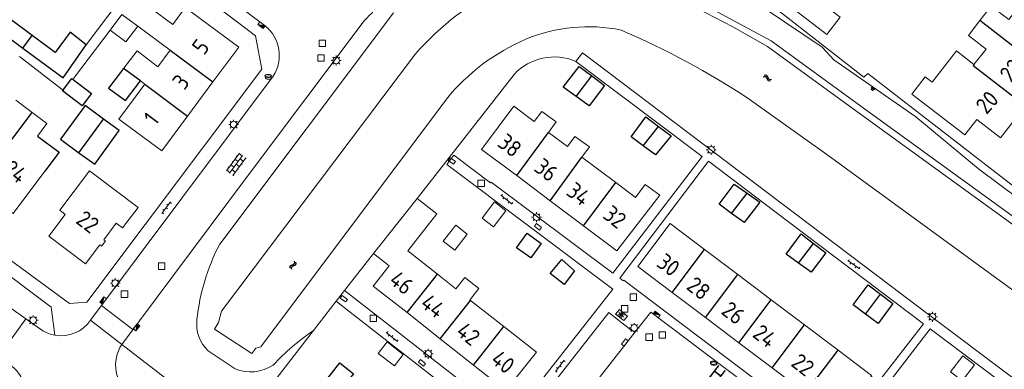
# Model space of a CAD drawing. Extents: x 168769 to 512904, y 516715 to 1559940.
# Tile 128 of 256: x 169807 to 169957, y 519628 to 519681. Entities that reach past the tile are written whole.
import ezdxf

# ---------------------------------------------------------------- set-up
doc = ezdxf.new("R2010")
doc.units = 0
doc.header["$MEASUREMENT"] = 0
doc.layers.get('0').update_dxf_attribs({"linetype": 'CONTINUOUS'})
for name, color, linetype, lineweight in [('B01_HOOFDGEBOUW', 10, 'CONTINUOUS', 0), ('B02_bijgebouw', 12, 'CONTINUOUS', 0), ('B07_scheidingsmuur', 14, 'CONTINUOUS', 25), ('Q04_wegmarkering', 7, 'CONTINUOUS', 0), ('Q21_LANTAARNPAAL', 7, 'CONTINUOUS', 18), ('Q23_kolk', 7, 'CONTINUOUS', 18), ('Q26_BOOM', 7, 'CONTINUOUS', 18), ('Q28_rioolput', 7, 'CONTINUOUS', 18), ('Q92_BRANDKRAAN', 7, 'CONTINUOUS', 0), ('Q97_TROTTOIRKOLK', 7, 'CONTINUOUS', 0), ('S02_symb_open_verh', 7, 'CONTINUOUS', 13), ('T04_Haag', 72, 'CONTINUOUS', 0), ('T09_INSTEEKSLOOT', 72, 'CONTINUOUS', 0), ('T51_CULTUURSCHEIDING', 3, 'CONTINUOUS', 0), ('V00_kant_verharding', 252, 'CONTINUOUS', 0), ('V11_VERKEERSDREMPEL', 7, 'CONTINUOUS', 0), ('W00_KANT_WATER', 140, 'CONTINUOUS', 0)]:
    doc.layers.add(name, color=color, linetype=linetype, lineweight=lineweight)
for name, color, linetype in [('B11_dakrand_hoofdgebouw', 20, 'CONTINUOUS'), ('B14_dakrand_bijgebouw', 30, 'CONTINUOUS'), ('S04_Talud', 7, 'CONTINUOUS'), ('S05_Water', 132, 'CONTINUOUS'), ('Z02_Huisnummer', 253, 'CONTINUOUS'), ('Z06_STRAATNAAM', 7, 'CONTINUOUS')]:
    doc.layers.add(name, color=color, linetype=linetype)
doc.styles.add('ISOCP', font='isocp.shx', dxfattribs={"height": 1.8})

# ---------------------------------------------------------------- blocks, each defined once
blk = doc.blocks.new('Q28')
at = {"color": 0}
blk.add_lwpolyline([(1, 1), (1, -1), (-1, -1), (-1, 1)], close=True, dxfattribs=at)
blk = doc.blocks.new('Q92')
at = {"color": 0}
blk.add_ellipse((0, 0), major_axis=(-0.991, 0), ratio=0.499983, start_param=1.570796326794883, end_param=7.853981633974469, dxfattribs=at)
blk = doc.blocks.new('S024')
at = {"color": 0}
for p, q in [((0, 1.2), (6.7, 1.2)), ((0, 0), (6.7, 0)), ((0.2, 1.2), (0.2, 0)), ((1.25, 1.5), (1.25, 1.2)), ((1.25, 0), (1.25, -1.2)), ((2.3, 1.2), (2.3, 0)), ((3.35, 1.5), (3.35, 1.2)), ((3.35, 0), (3.35, -1.2)), ((4.4, 1.2), (4.4, 0)), ((5.45, 1.5), (5.45, 1.2)), ((5.45, 0), (5.45, -1.2)), ((6.5, 1.2), (6.5, 0)), ((0, -1.2), (6.7, -1.2)), ((0.2, -1.2), (0.2, -1.5)), ((2.3, -1.2), (2.3, -1.5)), ((4.4, -1.2), (4.4, -1.5)), ((6.5, -1.2), (6.5, -1.5))]:
    blk.add_line(p, q, dxfattribs=at)
blk = doc.blocks.new('S05')
at = {"color": 0}
for p, q in [((0.08, 0.3), (0.38, 0.59)), ((0.11, -0.19), (0.41, 0.09)), ((0.38, 0.59), (0.68, 0.71)), ((0.41, 0.09), (0.71, 0.21)), ((0.68, 0.71), (1.01, 0.62)), ((0.71, 0.21), (1.02, 0.12)), ((1.01, 0.62), (1.33, 0.37)), ((1.02, 0.12), (1.36, -0.12)), ((1.33, 0.37), (1.66, 0.13)), ((1.66, 0.13), (1.97, 0.04)), ((1.97, 0.04), (2.28, 0.16)), ((2.28, 0.16), (2.58, 0.44)), ((1.36, -0.12), (1.68, -0.37)), ((1.68, -0.37), (2, -0.46)), ((2, -0.46), (2.31, -0.33)), ((2.31, -0.33), (2.61, -0.05))]:
    blk.add_line(p, q, dxfattribs=at)
blk = doc.blocks.new('Q97')
blk.add_hatch(color=256).paths.add_polyline_path([(-1, 1), (-1, 0), (1, 1)])
blk.add_line((1, 1), (-1, 0))
at = {"color": 0}
for points in [[(-1, 0), (-1, 1), (1, 1), (1, 0), (-1, 0)], [(0, 0.8), (0, 1)]]:
    blk.add_lwpolyline(points, dxfattribs=at)
blk = doc.blocks.new('S04')
at = {"color": 0}
for p, q in [((0, 0.5), (0.5, 0.5)), ((0, 0.25), (1, 0.25)), ((0, 0), (0.5, 0)), ((0, -0.25), (1, -0.25)), ((0, -0.5), (0.5, -0.5))]:
    blk.add_line(p, q, dxfattribs=at)
blk = doc.blocks.new('Q23')
at = {"color": 0}
blk.add_lwpolyline([(0.99, -0.5), (-0.99, -0.5), (-0.99, 0.5), (0.99, 0.5), (0.99, -0.5)], dxfattribs=at)
blk = doc.blocks.new('Q21')
at = {"color": 0}
for points in [[(-1.5, 0), (-1, 0)], [(-1.06, 1.06), (-0.71, 0.71)], [(0, 1.5), (0, 1)], [(1.06, 1.06), (0.71, 0.71)], [(1.5, 0), (1, 0)], [(-1.06, -1.06), (-0.71, -0.71)], [(0, -1.5), (0, -1)], [(1.06, -1.06), (0.71, -0.71)]]:
    blk.add_lwpolyline(points, dxfattribs=at)
blk.add_circle((0, 0), 1, dxfattribs=at)
blk = doc.blocks.new('Q26')
at = {"color": 0}
for p, q in [((-1, 0), (1, 0)), ((-0.7, 0.7), (0.7, -0.7)), ((0.7, 0.7), (-0.7, -0.7)), ((0, 1), (0, -1))]:
    blk.add_line(p, q, dxfattribs=at)
blk = doc.blocks.new('S026')
for p, q in [((0, 0), (4.4, 0)), ((0.2, 0.5), (0.2, 0)), ((1.2, 0), (1.2, -0.5)), ((2.2, 0.5), (2.2, 0)), ((3.2, 0), (3.2, -0.5)), ((4.2, 0.5), (4.2, 0))]:
    blk.add_line(p, q)

msp = doc.modelspace()

# ---------------------------------------------------------------- linework, layer by layer
at = {"layer": 'B01_HOOFDGEBOUW'}
for points in [[(169919.76, 519690.58), (169923.37, 519687.78), (169921.55, 519685.43), (169929.61, 519679.17), (169931.65, 519681.79), (169930.58, 519682.62)], [(169825.9, 519687.14), (169828.34, 519685.33), (169826.72, 519683.15), (169830.02, 519680.7), (169831.92, 519683.26), (169840.05, 519677.22), (169836.13, 519671.94)], [(169959.37, 519684.05), (169958.79, 519684.5), (169958.6, 519684.25), (169959.18, 519683.8), (169957.34, 519681.43), (169954.66, 519683.51), (169952.93, 519681.28)], [(169822.26, 519682.24), (169824.68, 519680.45)], [(169829.61, 519676.78), (169824.68, 519680.45)], [(169952.93, 519681.28), (169951.18, 519679.03), (169953.86, 519676.95), (169952.02, 519674.58)], [(169824.57, 519676.67), (169822.55, 519674.04)], [(169827.73, 519674.26), (169824.57, 519676.67)], [(169827.73, 519674.26), (169829.61, 519676.78)], [(169952.02, 519674.58), (169949.35, 519676.66), (169945.66, 519671.91), (169944.61, 519672.72), (169942.58, 519670.1), (169950.64, 519663.86)], [(169821.8, 519666.28), (169825.75, 519671.59)], [(169825.75, 519671.59), (169825.08, 519672.11)], [(169836.13, 519671.94), (169832.27, 519666.75)], [(169806.13, 519669.15), (169808.59, 519667.3)], [(169887.25, 519664.26), (169888.41, 519665.84), (169886.23, 519667.46), (169885.06, 519665.9), (169881.96, 519668.23), (169877.04, 519661.67), (169882.38, 519657.67)], [(169959.85, 519668.31), (169956.07, 519663.43)], [(169808.59, 519667.3), (169810.83, 519665.61)], [(169832.27, 519666.75), (169828.33, 519661.43), (169821.8, 519666.28)], [(169810.83, 519665.61), (169809.42, 519663.7)], [(169950.64, 519663.86), (169952.46, 519666.22), (169956.07, 519663.43)], [(169887.25, 519664.26), (169890.12, 519662.11), (169891.26, 519663.64), (169893.48, 519662.06), (169892.31, 519660.47)], [(169892.31, 519660.47), (169897.48, 519656.6)], [(169810.51, 519658.33), (169805.68, 519651.91), (169800.14, 519656.07)], [(169882.38, 519657.67), (169887.48, 519653.84)], [(169892.57, 519650.03), (169897.64, 519646.23), (169904.16, 519654.67), (169901.95, 519656.32), (169900.47, 519654.35), (169897.48, 519656.6)], [(169865.69, 519636.79), (169860.53, 519640.85), (169862.94, 519643.92), (169860.59, 519645.78), (169867.21, 519654.18), (169870.2, 519651.84), (169865.8, 519646.22), (169870.3, 519642.65)], [(169887.48, 519653.84), (169892.57, 519650.03)], [(169900.82, 519643.82), (169905.75, 519650.36)], [(169911, 519646.41), (169905.75, 519650.36)], [(169916.07, 519642.58), (169911, 519646.41)], [(169870.3, 519642.65), (169873.13, 519640.41), (169874.49, 519642.15), (169876.61, 519640.48), (169875.33, 519638.86), (169875.25, 519638.75)], [(169900.82, 519643.82), (169906.05, 519639.86)], [(169921.15, 519638.75), (169916.07, 519642.58)], [(169906.05, 519639.86), (169911.13, 519636.04)], [(169875.25, 519638.75), (169875.36, 519638.66)], [(169875.36, 519638.66), (169880.43, 519634.69)], [(169926.22, 519634.92), (169921.15, 519638.75)], [(169870.74, 519632.8), (169865.69, 519636.79)], [(169911.13, 519636.04), (169916.21, 519632.2)], [(169880.43, 519634.69), (169885.39, 519630.79), (169880.74, 519624.92), (169875.8, 519628.81)], [(169931.32, 519631.08), (169926.22, 519634.92)], [(169875.8, 519628.81), (169870.74, 519632.8)], [(169916.21, 519632.2), (169921.28, 519628.38)], [(169936.33, 519627.1), (169936.42, 519627.22), (169931.32, 519631.08)], [(169921.28, 519628.38), (169926.37, 519624.53)]]:
    msp.add_lwpolyline(points, dxfattribs=at)
msp.add_lwpolyline([(169817.35, 519658.41), (169812.8, 519652.38), (169813.63, 519651.75), (169811.14, 519648.45), (169816.74, 519644.23), (169818.9, 519647.1), (169819.17, 519646.9), (169819.77, 519647.7), (169819.51, 519647.9), (169821.41, 519650.43), (169822.37, 519649.71), (169824.72, 519652.82)], close=True, dxfattribs=at)
at = {"layer": 'B02_bijgebouw'}
for points in [[(169822.26, 519682.24), (169820.46, 519679.82)], [(169824.68, 519680.45), (169822.88, 519678.03)], [(169822.88, 519678.03), (169820.46, 519679.82)], [(169879.01, 519653.65), (169877.1, 519651.21), (169878.83, 519649.86), (169880.73, 519652.3), (169879.01, 519653.65)], [(169874.84, 519648.76), (169873.11, 519650.11), (169871.2, 519647.67), (169872.94, 519646.32)], [(169872.94, 519646.32), (169874.84, 519648.76)], [(169862.66, 519632.32), (169861.3, 519630.58), (169863.75, 519628.67), (169865.1, 519630.41), (169862.66, 519632.32)], [(169950.23, 519626.38), (169948.43, 519627.75), (169950.31, 519630.2), (169952.1, 519628.83), (169950.23, 519626.38)]]:
    msp.add_lwpolyline(points, dxfattribs=at)
at = {"layer": 'B07_scheidingsmuur'}
for points in [[(169963.53, 519673.05), (169952.93, 519681.28)], [(169807.17, 519677.1), (169808.6, 519679.04)], [(169829.61, 519676.78), (169836.13, 519671.94)], [(169952.02, 519674.58), (169951.92, 519674.45), (169959.85, 519668.31)], [(169825.07, 519672.1), (169822.52, 519673.99)], [(169891.44, 519669.72), (169893.83, 519672.86)], [(169825.75, 519671.59), (169832.27, 519666.75)], [(169800.14, 519656.07), (169808.59, 519667.3)], [(169815.71, 519661.16), (169819.48, 519666.25)], [(169901.66, 519662.19), (169903.98, 519665.17)], [(169882.38, 519657.67), (169887.25, 519664.26)], [(169887.48, 519653.84), (169892.31, 519660.47)], [(169892.57, 519650.03), (169897.48, 519656.6)], [(169915.12, 519651.92), (169917.46, 519655)], [(169925.32, 519644.34), (169927.58, 519647.35)], [(169906.05, 519639.86), (169911, 519646.41)], [(169865.69, 519636.79), (169870.3, 519642.65)], [(169911.13, 519636.04), (169916.07, 519642.58)], [(169870.74, 519632.8), (169875.36, 519638.66)], [(169916.21, 519632.2), (169921.15, 519638.75)], [(169935.52, 519636.58), (169937.77, 519639.62)], [(169875.8, 519628.81), (169880.43, 519634.69)], [(169921.28, 519628.38), (169926.22, 519634.92)], [(169926.37, 519624.53), (169931.32, 519631.08)]]:
    msp.add_lwpolyline(points, dxfattribs=at)
at = {"layer": 'B11_dakrand_hoofdgebouw'}
for points in [[(169822.52, 519673.99), (169820.24, 519671.01), (169822.82, 519669.11), (169825.07, 519672.1)], [(169822.55, 519674.04), (169822.52, 519673.99)], [(169825.07, 519672.1), (169825.08, 519672.11)]]:
    msp.add_lwpolyline(points, dxfattribs=at)
at = {"layer": 'B11_dakrand_hoofdgebouw', "flags": 128}
msp.add_lwpolyline([(169809.42, 519663.7), (169812.72, 519661.25), (169810.51, 519658.33)], dxfattribs=at)
at = {"layer": 'B14_dakrand_bijgebouw'}
for points in [[(169808.6, 519679.04), (169805.39, 519681.41), (169803.96, 519679.45)], [(169803.96, 519679.45), (169807.17, 519677.1)], [(169816.84, 519677.61), (169814.39, 519679.51), (169812.1, 519676.44), (169808.6, 519679.04)], [(169807.17, 519677.1), (169813.33, 519672.57), (169816.84, 519677.61)], [(169891.44, 519669.72), (169889.47, 519671.16), (169891.88, 519674.3)], [(169891.88, 519674.3), (169893.83, 519672.86)], [(169893.83, 519672.86), (169895.78, 519671.42)], [(169814.63, 519672.45), (169817.64, 519670.16), (169816.21, 519668.28), (169813.21, 519670.57), (169814.63, 519672.45)], [(169895.78, 519671.42), (169893.4, 519668.28), (169891.44, 519669.72)], [(169816.68, 519668.33), (169812.91, 519663.22), (169815.71, 519661.16)], [(169819.48, 519666.25), (169816.68, 519668.33)], [(169901.66, 519662.19), (169899.8, 519663.57), (169902.04, 519666.63)], [(169902.04, 519666.63), (169903.98, 519665.17)], [(169815.71, 519661.16), (169818.12, 519659.39), (169821.84, 519664.52), (169819.48, 519666.25)], [(169903.98, 519665.17), (169905.93, 519663.72)], [(169905.93, 519663.72), (169903.52, 519660.81), (169901.66, 519662.19)], [(169915.12, 519651.92), (169913.22, 519653.31), (169915.51, 519656.39)], [(169915.51, 519656.39), (169917.46, 519655)], [(169917.46, 519655), (169919.4, 519653.61)], [(169919.4, 519653.61), (169917.02, 519650.54), (169915.12, 519651.92)], [(169883.99, 519648.92), (169886.13, 519647.32), (169884.52, 519645.12), (169882.33, 519646.66), (169883.99, 519648.92)], [(169925.32, 519644.34), (169923.42, 519645.72), (169925.7, 519648.79)], [(169925.7, 519648.79), (169927.58, 519647.35)], [(169927.58, 519647.35), (169929.46, 519645.91)], [(169929.46, 519645.91), (169927.21, 519642.96), (169925.32, 519644.34)], [(169889.26, 519644.9), (169891.21, 519643.18), (169889.61, 519641.1), (169887.48, 519642.76), (169889.26, 519644.9)], [(169935.52, 519636.58), (169933.63, 519638), (169935.89, 519641.04)], [(169935.89, 519641.04), (169937.77, 519639.62)], [(169939.64, 519638.2), (169937.42, 519635.16), (169935.52, 519636.58)], [(169937.77, 519639.62), (169939.64, 519638.2)], [(169855.43, 519629.15), (169857.55, 519627.47), (169855.7, 519625.24), (169853.6, 519626.79), (169855.43, 519629.15)]]:
    msp.add_lwpolyline(points, dxfattribs=at)
at = {"layer": 'Q04_wegmarkering'}
msp.add_lwpolyline([(169886.42, 519615.92), (169900.63, 519634.13)], dxfattribs=at)
at = {"layer": 'T04_Haag'}
msp.add_lwpolyline([(169900.32, 519701.16), (169909.98, 519693.68), (169909.43, 519692.9), (169935.23, 519672.65), (169935.86, 519673.23), (169956.07, 519657.57), (169987.74, 519633.18), (169988.27, 519633.76), (170008.88, 519617.63)], dxfattribs=at)
at = {"layer": 'T09_INSTEEKSLOOT'}
for points in [[(169943.15, 519666.6), (169930.66, 519675.32), (169928.9, 519677.23), (169914.62, 519686.89)], [(169952.71, 519658.72), (169943.15, 519666.6)], [(170007.68, 519618.29), (170002.99, 519621.56), (169988.96, 519632.21), (169986.67, 519633.38), (169952.71, 519658.72)], [(169856.15, 519640.17), (169860.59, 519645.78)]]:
    msp.add_lwpolyline(points, dxfattribs=at)
for points in [[(169854.91, 519638.52), (169851.42, 519634.06, 0.054322), (169845.28, 519628.8, -0.250081), (169839.49, 519628.21), (169835.38, 519630.99, -0.235406), (169833.69, 519635.73, -0.093625), (169837.15, 519647.24), (169863.61, 519682.47)], [(169867.21, 519654.18), (169881.99, 519673.1, -0.313038), (169891.4, 519675.08)]]:
    msp.add_lwpolyline(points, format="xyb", dxfattribs=at)
at = {"layer": 'T51_CULTUURSCHEIDING'}
for points in [[(169856.15, 519640.17), (169860.59, 519645.78)], [(169851.42, 519634.06), (169839.53, 519618.64)]]:
    msp.add_lwpolyline(points, dxfattribs=at)
at = {"layer": 'V00_kant_verharding'}
for points in [[(169843.66, 519680.78), (169816.91, 519700.74), (169788.32, 519721.98), (169809.25, 519750), (169817.06, 519760.47), (169818.33, 519762.32), (169818.8, 519764.45), (169818.72, 519766.41), (169818.12, 519768.25), (169816.57, 519769.64), (169795.8, 519785.4), (169784.67, 519793.9)], [(169816.84, 519677.61), (169826.85, 519690.94), (169794.19, 519715.03), (169786.02, 519721.1), (169784.1, 519720.67), (169771.52, 519703.72), (169773.29, 519702.42)], [(169776.18, 519698.39), (169770.77, 519702.43), (169755.63, 519681.84), (169775.8, 519666.4), (169814.27, 519638.2)], [(169828.07, 519690.06), (169842.6, 519678.96)], [(169844.05, 519680.47), (169843.66, 519680.78)], [(169820.46, 519679.82), (169814.91, 519672.47)], [(169842.6, 519678.96), (169843.57, 519673.9)], [(169806.65, 519675.81), (169813.44, 519670.57)], [(169881.34, 519620.37), (169897.02, 519640.38), (169871.76, 519659.36), (169872.8, 519660.77), (169878.41, 519656.56), (169878.49, 519656.66), (169897.04, 519642.81), (169910.61, 519660.59), (169891.4, 519675.08), (169892.38, 519676.37), (169912.59, 519661.09), (169945.31, 519636.38), (169970.58, 519617.38)], [(169843.57, 519673.9), (169816.91, 519638.38), (169814.27, 519638.2)], [(169931.48, 519620.68), (169929.68, 519618.34), (169898.71, 519641.72), (169898.6, 519641.62), (169898.07, 519642.02), (169911.57, 519659.85), (169921.7, 519652.22), (169944.33, 519635.11), (169937.5, 519626.23), (169936.33, 519627.1)], [(169805.08, 519642.44), (169802.7, 519639.28), (169810.21, 519634.04)], [(169805.08, 519642.44), (169811.47, 519637.65), (169812.04, 519633.35)], [(169855.2, 519638.31), (169854.91, 519638.52), (169856.15, 519640.17), (169873.77, 519626.47)], [(169864.51, 519599.39), (169879.86, 519619.06), (169855.2, 519638.31)], [(169898.7, 519635.57), (169899.27, 519636.28), (169898.03, 519637.26), (169897.45, 519636.56)], [(169898.7, 519635.57), (169897.45, 519636.56)], [(169935.48, 519617.68), (169933.69, 519615.31), (169954.51, 519599.62), (169968.05, 519617.25), (169945.37, 519634.34), (169938.3, 519625.14), (169940.1, 519623.78)], [(169822.24, 519631.96), (169839.53, 519618.64)]]:
    msp.add_lwpolyline(points, dxfattribs=at)
for points in [[(169822.24, 519631.96), (169841.24, 519657.38), (169859.16, 519681.24, -0.001651), (169859.35, 519681.44, -0.011157), (169860.64, 519682.77, -0.10273), (169874.88, 519691.92), (169900.35, 519701.83), (169913.88, 519707.06, -0.18206), (169914.6, 519707.1), (169916.54, 519706.42, 0.187575), (169917.28, 519706.49, 0.082642), (169951.09, 519729.83, 0.187466), (169951.41, 519730.51), (169951.52, 519732.4, -0.18844), (169951.86, 519733.09), (169956.68, 519737.89, -0.412431), (169964.87, 519738.36, 0.008471), (169970.28, 519733.88, -0.062733), (169976.38, 519727.23)], [(170006.68, 519615.99), (169964.27, 519646.86), (169934.77, 519668.27), (169921.13, 519678.19), (169910.29, 519684.04, 0.047723), (169900.33, 519688.08, 0.059756), (169895.79, 519688.86, 0.032689), (169891.03, 519688.79), (169881.84, 519687.73)], [(169844.05, 519680.47, -0.388794), (169845.3, 519672.84), (169817.49, 519635.67)], [(169955.09, 519597.39), (169902.8, 519636.87), (169900.63, 519634.13, -0.414627), (169899.96, 519634.04), (169898.42, 519635.22), (169897.18, 519636.2), (169896.39, 519636.82), (169882.77, 519619.37), (169886.34, 519616.58, -0.430604), (169886.42, 519615.92), (169884.62, 519613.59, -0.3889), (169883.94, 519613.49), (169880.37, 519616.3), (169867.9, 519600.38), (169871.48, 519597.57, -0.363224), (169871.57, 519596.87), (169871.48, 519596.76)], [(169812.04, 519633.35, 0.300293), (169817.49, 519635.67)], [(169810.21, 519634.04, 0.091768), (169812.04, 519633.35, 0.091768)], [(169822.24, 519631.96, 0.395798), (169823.61, 519624.23), (169828.04, 519621.01)], [(169806.24, 519620.62, 0.437283), (169805.35, 519628.74)]]:
    msp.add_lwpolyline(points, format="xyb", dxfattribs=at)
at = {"layer": 'V11_VERKEERSDREMPEL'}
for points in [[(169819.15, 519637.88), (169823.92, 519634.2)], [(169807.62, 519635.87), (169803.41, 519630.04)], [(169822.24, 519631.96), (169817.5, 519635.65)]]:
    msp.add_lwpolyline(points, dxfattribs=at)
at = {"layer": 'W00_KANT_WATER'}
for points in [[(169934.18, 519667.46), (169920.59, 519677.34), (169915.28, 519680.32), (169909.83, 519683.16), (169906.18, 519684.89), (169900.04, 519687.12), (169895.74, 519687.86)], [(169871.67, 519669.32), (169843.43, 519631.59), (169842.64, 519631.38), (169842.03, 519630.55), (169836.37, 519634.28), (169836.99, 519635.31), (169837.41, 519637.04), (169866.99, 519676.22)], [(170054.52, 519571.01), (170009.31, 519602.72), (169929.62, 519660.87), (169917.81, 519669.32)], [(169963.68, 519646.05), (169934.18, 519667.46)]]:
    msp.add_lwpolyline(points, dxfattribs=at)
for points in [[(169866.99, 519676.22, -0.102014), (169880.58, 519686.58)], [(169898.27, 519679.85, 0.148338), (169883.79, 519678.47)], [(169917.81, 519669.32, 0.043489), (169898.27, 519679.85)], [(169883.79, 519678.47, 0.12027), (169871.67, 519669.32)]]:
    msp.add_lwpolyline(points, format="xyb", dxfattribs=at)

# ---------------------------------------------------------------- block references
at = {"layer": 'Q21_LANTAARNPAAL', "xscale": 0.5, "yscale": 0.5}
for p in [(169854.9, 519675.2), (169839.28, 519665.44), (169911.99, 519661.61), (169885.4, 519651.34), (169821.25, 519641.28), (169945.7, 519636.16), (169808.74, 519635.63), (169900.27, 519634.46), (169868.91, 519630.52)]:
    msp.add_blockref('Q21', p, dxfattribs=at)
at = {"layer": 'Q23_kolk'}
for p, xscale, yscale, rotation in [((169872.5, 519659.9), 0.4999999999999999, 0.4999999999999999, 324.2179231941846), ((169885.64, 519649.85), 0.5, 0.5, 322.5296560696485), ((169856.05, 519638.92), 0.5, 0.5, 322.7403535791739), ((169898.84, 519632.24), 0.5, 0.5, 52.72685650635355), ((169867.96, 519629.16), 0.5, 0.5, 322.1141774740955)]:
    msp.add_blockref('Q23', p, dxfattribs=dict(at, xscale=xscale, yscale=yscale, rotation=rotation))
at = {"layer": 'Q26_BOOM', "xscale": 0.5, "yscale": 0.5}
msp.add_blockref('Q26', (169898.31, 519636.46), dxfattribs=at)
at = {"layer": 'Q28_rioolput', "xscale": 0.5, "yscale": 0.5}
for p in [(169852.78, 519677.83), (169852.58, 519675.59), (169876.97, 519656.49), (169828.32, 519643.87), (169822.64, 519639.61), (169900.14, 519639.16), (169898.82, 519637.37), (169860.55, 519635.93), (169904.57, 519633.38), (169902.56, 519633.05)]:
    msp.add_blockref('Q28', p, dxfattribs=at)
at = {"layer": 'Q92_BRANDKRAAN', "xscale": 0.5, "yscale": 0.5}
for p in [(169844.54, 519672.85), (169844.59, 519672.6), (169912.33, 519629.15), (169912.43, 519629.04)]:
    msp.add_blockref('Q92', p, dxfattribs=at)
at = {"layer": 'Q97_TROTTOIRKOLK'}
for p, xscale, yscale, rotation in [((169843.66, 519680.78), 0.5, 0.5, 143.2852116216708), ((169819.59, 519638.49), 0.4999999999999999, 0.4999999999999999, 53.1557158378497), ((169903.55, 519636.3), 0.5, 0.5, 322.3464412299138), ((169824.3, 519634.7), 0.5, 0.5, 233.2063777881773)]:
    msp.add_blockref('Q97', p, dxfattribs=dict(at, xscale=xscale, yscale=yscale, rotation=rotation))
at = {"layer": 'S02_symb_open_verh', "xscale": 0.5, "yscale": 0.5}
for name, p, rotation in [('S024', (169838.66, 519658.04), 53.81943824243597), ('S026', (169879.97, 519654.68), 321.5878615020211), ('S026', (169829.66, 519653.66), 233.2437871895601), ('S026', (169932.81, 519644.76), 323.2437871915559), ('S026', (169862.51, 519633.77), 321.7236162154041), ('S026', (169889.61, 519629.57), 233.2437871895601)]:
    msp.add_blockref(name, p, dxfattribs=dict(at, rotation=rotation))
at = {"layer": 'S04_Talud', "xscale": 0.5, "yscale": 0.5, "zscale": 3.440105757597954, "rotation": 235.0840894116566}
msp.add_blockref('S04', (169936.72, 519671.09), dxfattribs=at)
at = {"layer": 'S05_Water', "xscale": 0.4999999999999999, "yscale": 0.4999999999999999}
for p, rotation in [((169919.94, 519672.84), 329.8714693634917), ((169848.01, 519643.43), 56.1521632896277)]:
    msp.add_blockref('S05', p, dxfattribs=dict(at, rotation=rotation))

# ---------------------------------------------------------------- texts
at = {"layer": 'Z02_Huisnummer', "style": 'ISOCP'}
for s, rotation, p in [('5', 53, (169834.76, 519675.9)), ('22', 51.5735, (169957.68, 519671.71)), ('3', 53, (169831.76, 519670.57)), ('20', 48, (169953.92, 519666.86)), ('1', 53.2433, (169827.4, 519665.16)), ('38', 322, (169879.28, 519662.3)), ('24', 322.7165, (169803.99, 519658.25)), ('36', 322, (169884.85, 519658.54)), ('34', 322, (169889.76, 519654.88)), ('22', 322.7165, (169815.08, 519650.56)), ('32', 322, (169895.33, 519651.35)), ('30', 323.1001, (169903.5, 519644)), ('46', 322, (169862.78, 519641.38)), ('28', 322, (169908.06, 519640.51)), ('44', 322, (169867.54, 519637.84)), ('26', 322, (169913.37, 519636.74)), ('42', 322, (169872.98, 519633.56)), ('24', 322, (169918.14, 519633.23)), ('40', 322, (169878.26, 519629.28)), ('22', 322, (169924, 519628.81))]:
    msp.add_text(s, height=2.5, rotation=rotation, dxfattribs=at).set_placement(p)
at = {"layer": 'Z06_STRAATNAAM', "style": 'ISOCP'}
msp.add_text('Heerenkamp', height=2.5, rotation=322.3946, dxfattribs=at).set_placement((169911.37, 519627.01))

doc.saveas('drawing.dxf')
